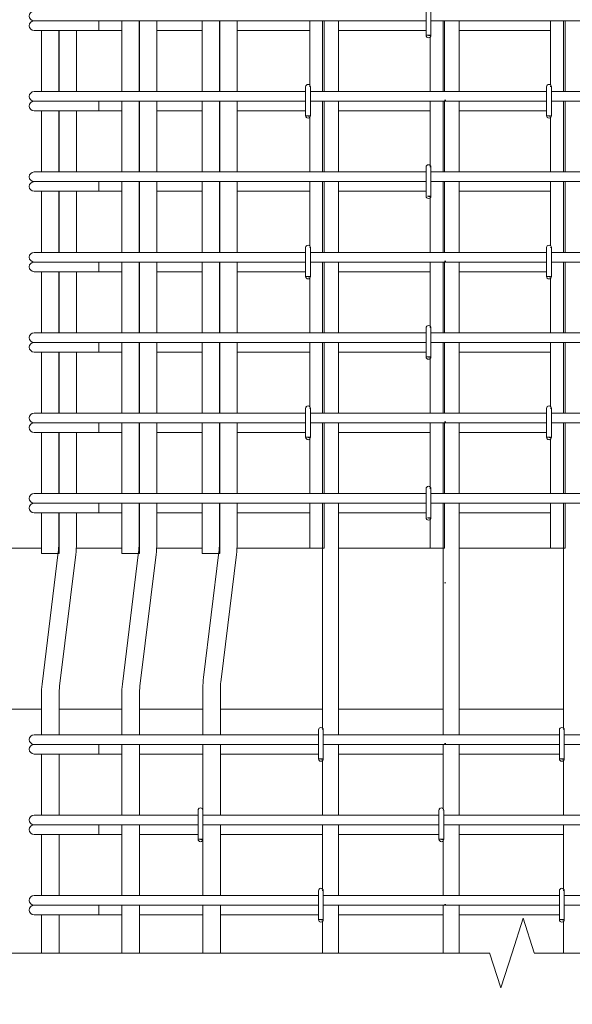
# Model space of a CAD drawing. Header units: millimetres. Extents: x 21019 to 31987, y -1217 to 10376.
# Tile 18 of 33: x 25803 to 26491, y 3533 to 4757. Entities that reach past the tile are written whole.
import ezdxf

# ---------------------------------------------------------------- set-up
doc = ezdxf.new("R2010")
doc.units = ezdxf.units.MM
doc.linetypes.add('ADSK_Линия разреза', pattern=[400, 0, -200, 0, -200])
doc.linetypes.add('ADSK_Пунктирная_п5', pattern=[100, 0, -100])
for name, color, linetype, lineweight in [('A-____-____-DIMS', 211, 'Continuous', 9), ('A-____-____-DIMS-25', 211, 'Continuous', 9), ('A-____-NOTE-TEXT', 131, 'Continuous', 20), ('A-DETL-GENF-OTLN', 92, 'Continuous', 20), ('A-FLOR-____-MCUT', 192, 'Continuous', 50), ('G-____-____-SYMB', 111, 'ADSK_Пунктирная_п5', 20), ('S-RBAR-____-OTLN', 171, 'Continuous', 100)]:
    doc.layers.add(name, color=color, linetype=linetype, lineweight=lineweight)
doc.styles.add('GOST Common_I_5', font='GOST_Common Italic.ttf', dxfattribs={"width": 0.8, "height": 62.5})
doc.dimstyles.new('ADSK_Для_арматуры_Основной_2_5_мм_шаг_кол-во_Стрелки_точный_1', dxfattribs={"dimscale": 304.8, "dimtxt": 0.206224, "dimasz": 0, "dimexe": 0.123031, "dimexo": 0.000403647, "dimgap": 0.032808, "dimtad": 1, "dimdec": 0, "dimlfac": 304.8, "dimdsep": 46, "dimtxsty": 'GOST Common_I_5', "dimblk2": 'NONE', "dimsah": 1, "dimcen": 0.09, "dimdle": 0.123031, "dimazin": 0, "dimtfac": 1, "dimtdec": 4, "dimtix": 1, "dimtmove": 0, "dimatfit": 3, "dimfxl": 1, "dimtvp": 1, "dimtfill": 1, "dimtolj": 1, "dimtzin": 0, "dimarcsym": 2})
doc.dimstyles.new('ADSK_Округление_5мм__Узкий__3', dxfattribs={"dimscale": 304.8, "dimtxt": 0.206224, "dimasz": 0.147638, "dimexe": 0.123031, "dimexo": 0.000269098, "dimgap": 0.032808, "dimtad": 1, "dimdec": 0, "dimlfac": 304.8, "dimrnd": 5, "dimdsep": 46, "dimtxsty": 'GOST Common_I_5', "dimblk1": 'OBLIQUE', "dimblk2": 'OBLIQUE', "dimsah": 1, "dimcen": 0.09, "dimdle": 0.123031, "dimazin": 0, "dimtfac": 1, "dimtdec": 4, "dimtix": 1, "dimtmove": 1, "dimatfit": 3, "dimfxl": 1, "dimtvp": 1, "dimtfill": 1, "dimtolj": 1, "dimtzin": 0, "dimlwd": 20, "dimlwe": 20, "dimarcsym": 2})
doc.dimstyles.new('ADSK_Округление_5мм__Узкий__4', dxfattribs={"dimscale": 304.8, "dimtxt": 0.206224, "dimasz": 0.147638, "dimexe": 0.123031, "dimexo": 0.000269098, "dimgap": 0.032808, "dimtad": 1, "dimdec": 0, "dimlfac": 304.8, "dimrnd": 5, "dimdsep": 46, "dimtxsty": 'GOST Common_I_5', "dimblk1": 'OBLIQUE', "dimblk2": 'OBLIQUE', "dimsah": 1, "dimcen": 0.09, "dimdle": 0.123031, "dimazin": 0, "dimtfac": 1, "dimtdec": 4, "dimtix": 1, "dimtmove": 0, "dimatfit": 3, "dimfxl": 1, "dimtvp": 1, "dimtfill": 1, "dimtolj": 1, "dimtzin": 0, "dimlwd": 20, "dimlwe": 20, "dimarcsym": 2})

# ---------------------------------------------------------------- blocks, each defined once
blk = doc.blocks.new('ADSK_Обрыв_Линия - ADSK_Обрыв_линия-1525508-КЖ1_ПЭ_ВЭ2_Армирование_Пилоны_Пм-2_6_1-1')
at = {"layer": 'A-DETL-GENF-OTLN'}
for p, q in [((-1000, 9518.8), (-402.5, 9518.8)), ((-346.8, 9518.8), (250, 9518.8))]:
    blk.add_line(p, q, dxfattribs=at)
blk = doc.blocks.new('DIMBLOCK35-КЖ1_ПЭ_ВЭ2_Армирование_Пилоны_Пм-2_6_1-1')
at = {"layer": 'A-____-____-DIMS-25', "lineweight": 40}
for points in [[(25525, 4750), (25515.1, 4675), (25534.8, 4675)], [(25525, 4150), (25534.8, 4225), (25515.1, 4225)]]:
    blk.add_hatch(color=256, dxfattribs=at).paths.add_polyline_path(points)
at = {"layer": 'A-____-____-DIMS-25'}
for p, q in [((25525, 4112.5), (25525, 4787.5)), ((25525, 4750), (25487.5, 4750)), ((25525, 4750), (25777.1, 4750)), ((25525, 4150), (25487.5, 4150)), ((25525, 4150), (25777.1, 4150))]:
    blk.add_line(p, q, dxfattribs=at)
at = {"layer": 'A-____-____-DIMS-25', "lineweight": 40}
for p, q in [((25525, 4750), (25515.1, 4675)), ((25534.8, 4675), (25525, 4750)), ((25515.1, 4675), (25534.8, 4675)), ((25534.8, 4225), (25515.1, 4225)), ((25515.1, 4225), (25525, 4150)), ((25525, 4150), (25534.8, 4225))]:
    blk.add_line(p, q, dxfattribs=at)
at = {"layer": 'A-____-____-DIMS-25', "color": 0, "insert": (25433.3, 4296.6), "char_height": 62.5, "width": 368.194, "attachment_point": 1, "rotation": 90, "line_spacing_factor": 1.022761, "style": 'GOST Common_I_5', "bg_fill": 3, "box_fill_scale": 1.25, "bg_fill_color": 256, "bg_fill_true_color": 13158600, "bg_fill_transparency": 0}
blk.add_mtext('100x6=600', dxfattribs=at)
blk = doc.blocks.new('_None')
blk = doc.blocks.new('DIMBLOCK36-КЖ1_ПЭ_ВЭ2_Армирование_Пилоны_Пм-2_6_1-1')
at = {"layer": 'A-____-____-DIMS-25', "lineweight": 20}
for p, q in [((25525, 4187.5), (25525, 4062.5)), ((25525, 4150), (25487.5, 4150)), ((25525, 4150), (25789.6, 4150)), ((25525, 4071.5), (25525, 4125)), ((25525, 4100), (25487.5, 4100)), ((25525, 4100), (25531.8, 4100)), ((25525, 3988.6), (25525, 4071.5))]:
    blk.add_line(p, q, dxfattribs=at)
at = {"layer": 'A-____-____-DIMS-25', "lineweight": 40}
for p, q in [((25525, 4150), (25502.5, 4172.5)), ((25525, 4150), (25547.5, 4127.5)), ((25525, 4100), (25502.5, 4122.5)), ((25525, 4100), (25547.5, 4077.5))]:
    blk.add_line(p, q, dxfattribs=at)
at = {"layer": 'A-____-____-DIMS-25', "color": 0, "lineweight": 20, "insert": (25433.3, 3988.6), "char_height": 62.5, "width": 84.378, "attachment_point": 1, "rotation": 90, "line_spacing_factor": 1.022761, "style": 'GOST Common_I_5', "bg_fill": 3, "box_fill_scale": 1.25, "bg_fill_color": 256, "bg_fill_true_color": 13158600, "bg_fill_transparency": 0}
blk.add_mtext('50', dxfattribs=at)
blk = doc.blocks.new('_Oblique')
at = {"color": 0, "linetype": 'ByBlock', "lineweight": -2}
blk.add_line((-0.5, -0.5), (0.5, 0.5), dxfattribs=at)
blk = doc.blocks.new('DIMBLOCK37-КЖ1_ПЭ_ВЭ2_Армирование_Пилоны_Пм-2_6_1-1')
at = {"layer": 'A-____-____-DIMS-25', "lineweight": 20}
for p, q in [((25525, 4937.5), (25525, 4712.5)), ((25525, 4900), (25487.5, 4900)), ((25525, 4900), (25789.6, 4900)), ((25525, 4750), (25487.5, 4750)), ((25525, 4750), (25789.6, 4750))]:
    blk.add_line(p, q, dxfattribs=at)
at = {"layer": 'A-____-____-DIMS-25', "lineweight": 40}
for p, q in [((25525, 4900), (25502.5, 4922.5)), ((25525, 4900), (25547.5, 4877.5)), ((25525, 4750), (25502.5, 4772.5)), ((25525, 4750), (25547.5, 4727.5))]:
    blk.add_line(p, q, dxfattribs=at)
at = {"layer": 'A-____-____-DIMS-25', "color": 0, "lineweight": 20, "insert": (25433.3, 4777.1), "char_height": 62.5, "width": 115.061, "attachment_point": 1, "rotation": 90, "line_spacing_factor": 1.022761, "style": 'GOST Common_I_5', "bg_fill": 3, "box_fill_scale": 1.25, "bg_fill_color": 256, "bg_fill_true_color": 13158600, "bg_fill_transparency": 0}
blk.add_mtext('150', dxfattribs=at)

msp = doc.modelspace()

# ---------------------------------------------------------------- hatches: boundary and pattern name
at = {"layer": 'S-RBAR-____-OTLN', "lineweight": 20}
for points in [[(26313.7133, 4737.3417), (26313.7133, 4738), (26308.7133, 4738), (26311.7133, 4737.605)], [(26163.7133, 4637.3417), (26163.7133, 4638), (26158.7133, 4638), (26161.7133, 4637.605)], [(26463.7133, 4637.3417), (26463.7133, 4638), (26458.7133, 4638), (26461.7133, 4637.605)], [(26313.7133, 4537.3417), (26313.7133, 4538), (26310.4071, 4537.777), (26311.7133, 4537.605)], [(26163.7133, 4437.3417), (26163.7133, 4438), (26158.7133, 4438), (26161.7133, 4437.605)], [(26463.7133, 4437.3417), (26463.7133, 4438), (26458.7133, 4438), (26461.7133, 4437.605)], [(26313.7133, 4337.3417), (26313.7133, 4338), (26308.7133, 4338), (26311.7133, 4337.605)], [(26163.7133, 4237.3417), (26163.7133, 4238), (26158.7133, 4238), (26161.7133, 4237.605)], [(26463.7133, 4237.3417), (26463.7133, 4238), (26458.7133, 4238), (26461.7133, 4237.605)], [(26313.7133, 4137.3417), (26313.7133, 4138), (26310.4071, 4137.777), (26311.7133, 4137.605)]]:
    msp.add_hatch(color=256, dxfattribs=at).paths.add_polyline_path(points)
at = {"layer": 'S-RBAR-____-OTLN', "lineweight": 9}
for points in [[(26179.7133, 3837.3417), (26179.7133, 3838), (26174.7133, 3838), (26177.7133, 3837.605)], [(26479.7133, 3837.3417), (26479.7133, 3838), (26474.7133, 3838), (26477.7133, 3837.605)], [(26030.0152, 3737.302), (26030.611, 3738), (26024.7133, 3738), (26027.7133, 3737.605)], [(26329.7133, 3737.3417), (26329.7133, 3738), (26324.7133, 3738), (26327.7133, 3737.605)], [(26179.7133, 3637.3417), (26179.7133, 3638), (26174.7133, 3638), (26177.7133, 3637.605)], [(26479.7133, 3637.3417), (26479.7133, 3638), (26474.7133, 3638), (26477.7133, 3637.605)]]:
    msp.add_hatch(color=8, dxfattribs=at).paths.add_polyline_path(points)
h = msp.add_hatch(color=8, dxfattribs=at)
edge = h.paths.add_edge_path()
edge.add_arc((26027.7133, 3738), 3, 339.0594289, 360)
edge.add_line((26030.7133, 3738), (26027.7133, 3738))
edge.add_line((26027.7133, 3738), (26030.5151, 3736.9278))

# ---------------------------------------------------------------- linework, layer by layer
at = {"layer": 'A-____-NOTE-TEXT'}
for p, q in [((26415.7133, 3596.5498), (26429.4633, 3639.8511)), ((26443.2133, 3596.5498), (26429.4633, 3639.8511)), ((26387.5589, 3596.5498), (26401.6361, 3553.2248)), ((26401.6361, 3553.2248), (26415.7133, 3596.5498))]:
    msp.add_line(p, q, dxfattribs=at)
at = {"layer": 'A-FLOR-____-MCUT', "color": 8, "lineweight": 9}
for p, q in [((25829.7133, 4100), (25358.6825, 4100)), ((25929.7133, 4100), (25873.1445, 4100)), ((26029.7133, 4100), (25973.1445, 4100)), ((26163.7133, 4100), (26073.1445, 4100)), ((26313.7133, 4100), (26199.7133, 4100)), ((26463.7133, 4100), (26349.7133, 4100)), ((25358.6825, 3900), (25829.7133, 3900)), ((25851.7133, 3900), (25929.7133, 3900)), ((25951.7133, 3900), (26030.7133, 3900)), ((26052.7133, 3900), (26179.7133, 3900)), ((26199.7133, 3900), (26329.7133, 3900)), ((26349.7133, 3900), (26479.7133, 3900))]:
    msp.add_line(p, q, dxfattribs=at)
at = {"layer": 'G-____-____-SYMB', "linetype": 'ADSK_Линия разреза'}
msp.add_line((26332.4707, 10260.1694), (26332.4707, 3237.8984), dxfattribs=at)
at = {"layer": 'S-RBAR-____-OTLN', "lineweight": 20}
for p, q in [((26308.7133, 4774), (26308.7133, 4738)), ((26314.7133, 4774), (26314.7133, 4738)), ((25820.6219, 4756), (25821.8485, 4756)), ((25822.172, 4756), (25823.0714, 4756)), ((25823.0678, 4756), (25826.104, 4756)), ((25826.0931, 4756), (25828.3556, 4756)), ((25828.3453, 4756), (25832.574, 4756)), ((25832.556, 4756), (25835.7985, 4756)), ((25835.7809, 4756), (25840.9457, 4756)), ((25840.9237, 4756), (25844.814, 4756)), ((25844.7909, 4756), (25850.6023, 4756)), ((25850.5809, 4756), (25854.7071, 4756)), ((25854.6829, 4756), (25856.6219, 4756)), ((26308.7133, 4756), (25856.6219, 4756)), ((25901.2947, 4756), (25901.2947, 4744)), ((25929.7133, 4756), (25929.7133, 4668)), ((25951.7133, 4756), (25951.7133, 4668)), ((26029.7133, 4756), (26029.7133, 4668)), ((26051.7133, 4756), (26051.7133, 4668)), ((26163.7133, 4676.0981), (26163.7133, 4756)), ((26181.7133, 4668), (26181.7133, 4756)), ((26608.7133, 4756), (26314.7133, 4756)), ((26331.7133, 4668), (26331.7133, 4756)), ((26463.7133, 4676.0981), (26463.7133, 4756)), ((26481.7133, 4668), (26481.7133, 4756)), ((25820.6219, 4744), (25882.0777, 4744)), ((25829.7133, 4744), (25829.7133, 4668)), ((25851.7133, 4744), (25851.7133, 4668)), ((25901.2947, 4744), (25882.0777, 4744)), ((25901.2947, 4744), (25929.7133, 4744)), ((25973.3213, 4744), (26029.7133, 4744)), ((26073.3213, 4744), (26163.7133, 4744)), ((26199.7133, 4744), (26308.7133, 4744)), ((26349.7133, 4744), (26463.7133, 4744)), ((26313.7133, 4738), (26308.7133, 4738)), ((26308.7133, 4738), (26311.7133, 4737.605)), ((26311.7133, 4737.605), (26313.7133, 4737.3417)), ((26313.7133, 4737.3417), (26313.7133, 4738)), ((26313.7133, 4737.3417), (26313.7133, 4738)), ((26313.7133, 4668), (26313.7133, 4735.9019)), ((25820.6219, 4668), (25831.166, 4668)), ((25831.166, 4668), (25856.6219, 4668)), ((26158.7133, 4668), (25856.6219, 4668)), ((26158.7133, 4674), (26158.7133, 4638)), ((26163.7133, 4674), (26163.7133, 4674.6583)), ((26164.7133, 4674), (26164.7133, 4638)), ((26458.7133, 4668), (26164.7133, 4668)), ((26458.7133, 4674), (26458.7133, 4638)), ((26463.7133, 4674), (26463.7133, 4674.6583)), ((26464.7133, 4674), (26464.7133, 4638)), ((26758.7133, 4668), (26464.7133, 4668)), ((25820.6219, 4656), (25821.8485, 4656)), ((25822.172, 4656), (25823.0714, 4656)), ((25823.0678, 4656), (25826.104, 4656)), ((25826.0931, 4656), (25828.3556, 4656)), ((25828.3453, 4656), (25832.574, 4656)), ((25832.556, 4656), (25835.7985, 4656)), ((25835.7809, 4656), (25840.9457, 4656)), ((25840.9237, 4656), (25844.814, 4656)), ((25844.7909, 4656), (25850.6023, 4656)), ((25850.5809, 4656), (25854.7071, 4656)), ((25854.6829, 4656), (25856.6219, 4656)), ((26158.7133, 4656), (25856.6219, 4656)), ((25901.2947, 4656), (25901.2947, 4644)), ((25929.7133, 4656), (25929.7133, 4568)), ((25951.7133, 4656), (25951.7133, 4568)), ((26029.7133, 4656), (26029.7133, 4568)), ((26051.7133, 4656), (26051.7133, 4568)), ((26458.7133, 4656), (26164.7133, 4656)), ((26181.7133, 4568), (26181.7133, 4656)), ((26313.7133, 4576.0981), (26313.7133, 4656)), ((26331.7133, 4568), (26331.7133, 4656)), ((26758.7133, 4656), (26464.7133, 4656)), ((26481.7133, 4568), (26481.7133, 4656)), ((25820.6219, 4644), (25882.0777, 4644)), ((25829.7133, 4644), (25829.7133, 4568)), ((25851.7133, 4644), (25851.7133, 4568)), ((25901.2947, 4644), (25882.0777, 4644)), ((25901.2947, 4644), (25929.7133, 4644)), ((25973.3213, 4644), (26029.7133, 4644)), ((26073.3213, 4644), (26158.7133, 4644)), ((26199.7133, 4644), (26313.7133, 4644)), ((26349.7133, 4644), (26458.7133, 4644)), ((26163.7133, 4638), (26158.7133, 4638)), ((26158.7133, 4638), (26161.7133, 4637.605)), ((26161.7133, 4637.605), (26163.7133, 4637.3417)), ((26163.7133, 4637.3417), (26163.7133, 4638)), ((26163.7133, 4637.3417), (26163.7133, 4638)), ((26163.7133, 4568), (26163.7133, 4635.9019)), ((26463.7133, 4638), (26458.7133, 4638)), ((26458.7133, 4638), (26461.7133, 4637.605)), ((26461.7133, 4637.605), (26463.7133, 4637.3417)), ((26463.7133, 4637.3417), (26463.7133, 4638)), ((26463.7133, 4637.3417), (26463.7133, 4638)), ((26463.7133, 4568), (26463.7133, 4635.9019)), ((26308.7133, 4574), (26308.7133, 4538)), ((26313.7133, 4574), (26313.7133, 4574.6583)), ((26314.7133, 4574), (26314.7133, 4538)), ((25820.6219, 4568), (25831.166, 4568)), ((25831.166, 4568), (25856.6219, 4568)), ((26308.7133, 4568), (25856.6219, 4568)), ((26608.7133, 4568), (26314.7133, 4568)), ((25820.6219, 4556), (25821.8485, 4556)), ((25820.6219, 4544), (25882.0777, 4544)), ((25822.172, 4556), (25823.0714, 4556)), ((25823.0678, 4556), (25826.104, 4556)), ((25826.0931, 4556), (25828.3556, 4556)), ((25828.3453, 4556), (25832.574, 4556)), ((25829.7133, 4544), (25829.7133, 4468)), ((25832.556, 4556), (25835.7985, 4556)), ((25835.7809, 4556), (25840.9457, 4556)), ((25840.9237, 4556), (25844.814, 4556)), ((25844.7909, 4556), (25850.6023, 4556)), ((25850.5809, 4556), (25854.7071, 4556)), ((25851.7133, 4544), (25851.7133, 4468)), ((25854.6829, 4556), (25856.6219, 4556)), ((26308.7133, 4556), (25856.6219, 4556)), ((25901.2947, 4544), (25882.0777, 4544)), ((25901.2947, 4556), (25901.2947, 4544)), ((25901.2947, 4544), (25929.7133, 4544)), ((25929.7133, 4556), (25929.7133, 4468)), ((25951.7133, 4556), (25951.7133, 4468)), ((25973.3213, 4544), (26029.7133, 4544)), ((26029.7133, 4556), (26029.7133, 4468)), ((26051.7133, 4556), (26051.7133, 4468)), ((26073.3213, 4544), (26163.7133, 4544)), ((26163.7133, 4476.0981), (26163.7133, 4556)), ((26181.7133, 4468), (26181.7133, 4556)), ((26199.7133, 4544), (26308.7133, 4544)), ((26608.7133, 4556), (26314.7133, 4556)), ((26331.7133, 4468), (26331.7133, 4556)), ((26349.7133, 4544), (26463.7133, 4544)), ((26463.7133, 4476.0981), (26463.7133, 4556)), ((26481.7133, 4468), (26481.7133, 4556)), ((26313.7133, 4538), (26310.4071, 4537.777)), ((26310.4071, 4537.777), (26311.7133, 4537.605)), ((26311.7133, 4537.605), (26313.7133, 4537.3417)), ((26313.7133, 4537.3417), (26313.7133, 4538)), ((26313.7133, 4537.3417), (26313.7133, 4538)), ((26313.7133, 4468), (26313.7133, 4535.9019)), ((26158.7133, 4474), (26158.7133, 4438)), ((26163.7133, 4474), (26163.7133, 4474.6583)), ((26164.7133, 4474), (26164.7133, 4438)), ((26458.7133, 4474), (26458.7133, 4438)), ((26463.7133, 4474), (26463.7133, 4474.6583)), ((26464.7133, 4474), (26464.7133, 4438)), ((25820.6219, 4468), (25831.166, 4468)), ((25831.166, 4468), (25856.6219, 4468)), ((26158.7133, 4468), (25856.6219, 4468)), ((26458.7133, 4468), (26164.7133, 4468)), ((26758.7133, 4468), (26464.7133, 4468)), ((25820.6219, 4456), (25821.8485, 4456)), ((25822.172, 4456), (25823.0714, 4456)), ((25823.0678, 4456), (25826.104, 4456)), ((25826.0931, 4456), (25828.3556, 4456)), ((25828.3453, 4456), (25832.574, 4456)), ((25832.556, 4456), (25835.7985, 4456)), ((25835.7809, 4456), (25840.9457, 4456)), ((25840.9237, 4456), (25844.814, 4456)), ((25844.7909, 4456), (25850.6023, 4456)), ((25850.5809, 4456), (25854.7071, 4456)), ((25854.6829, 4456), (25856.6219, 4456)), ((26158.7133, 4456), (25856.6219, 4456)), ((25901.2947, 4456), (25901.2947, 4444)), ((25929.7133, 4456), (25929.7133, 4368)), ((25951.7133, 4456), (25951.7133, 4368)), ((26029.7133, 4456), (26029.7133, 4368)), ((26051.7133, 4456), (26051.7133, 4368)), ((26458.7133, 4456), (26164.7133, 4456)), ((26181.7133, 4368), (26181.7133, 4456)), ((26313.7133, 4376.0981), (26313.7133, 4456)), ((26331.7133, 4368), (26331.7133, 4456)), ((26758.7133, 4456), (26464.7133, 4456)), ((26481.7133, 4368), (26481.7133, 4456)), ((25820.6219, 4444), (25882.0777, 4444)), ((25829.7133, 4444), (25829.7133, 4368)), ((25851.7133, 4444), (25851.7133, 4368)), ((25901.2947, 4444), (25882.0777, 4444)), ((25901.2947, 4444), (25929.7133, 4444)), ((25973.3213, 4444), (26029.7133, 4444)), ((26073.3213, 4444), (26158.7133, 4444)), ((26163.7133, 4438), (26158.7133, 4438)), ((26158.7133, 4438), (26161.7133, 4437.605)), ((26161.7133, 4437.605), (26163.7133, 4437.3417)), ((26163.7133, 4437.3417), (26163.7133, 4438)), ((26163.7133, 4437.3417), (26163.7133, 4438)), ((26163.7133, 4368), (26163.7133, 4435.9019)), ((26199.7133, 4444), (26313.7133, 4444)), ((26349.7133, 4444), (26458.7133, 4444)), ((26463.7133, 4438), (26458.7133, 4438)), ((26458.7133, 4438), (26461.7133, 4437.605)), ((26461.7133, 4437.605), (26463.7133, 4437.3417)), ((26463.7133, 4437.3417), (26463.7133, 4438)), ((26463.7133, 4437.3417), (26463.7133, 4438)), ((26463.7133, 4368), (26463.7133, 4435.9019)), ((26308.7133, 4374), (26308.7133, 4338)), ((26313.7133, 4374), (26313.7133, 4374.6583)), ((26314.7133, 4374), (26314.7133, 4338)), ((25820.6219, 4368), (25831.166, 4368)), ((25831.166, 4368), (25856.6219, 4368)), ((26308.7133, 4368), (25856.6219, 4368)), ((26608.7133, 4368), (26314.7133, 4368)), ((25820.6219, 4356), (25821.8485, 4356)), ((25822.172, 4356), (25823.0714, 4356)), ((25823.0678, 4356), (25826.104, 4356)), ((25826.0931, 4356), (25828.3556, 4356)), ((25828.3453, 4356), (25832.574, 4356)), ((25832.556, 4356), (25835.7985, 4356)), ((25835.7809, 4356), (25840.9457, 4356)), ((25840.9237, 4356), (25844.814, 4356)), ((25844.7909, 4356), (25850.6023, 4356)), ((25850.5809, 4356), (25854.7071, 4356)), ((25854.6829, 4356), (25856.6219, 4356)), ((26308.7133, 4356), (25856.6219, 4356)), ((25901.2947, 4356), (25901.2947, 4344)), ((25929.7133, 4356), (25929.7133, 4268)), ((25951.7133, 4356), (25951.7133, 4268)), ((26029.7133, 4356), (26029.7133, 4268)), ((26051.7133, 4356), (26051.7133, 4268)), ((26163.7133, 4276.0981), (26163.7133, 4356)), ((26181.7133, 4268), (26181.7133, 4356)), ((26608.7133, 4356), (26314.7133, 4356)), ((26331.7133, 4268), (26331.7133, 4356)), ((26463.7133, 4276.0981), (26463.7133, 4356)), ((26481.7133, 4268), (26481.7133, 4356)), ((25820.6219, 4344), (25882.0777, 4344)), ((25829.7133, 4344), (25829.7133, 4268)), ((25851.7133, 4344), (25851.7133, 4268)), ((25901.2947, 4344), (25882.0777, 4344)), ((25901.2947, 4344), (25929.7133, 4344)), ((25973.3213, 4344), (26029.7133, 4344)), ((26073.3213, 4344), (26163.7133, 4344)), ((26199.7133, 4344), (26308.7133, 4344)), ((26313.7133, 4338), (26308.7133, 4338)), ((26308.7133, 4338), (26311.7133, 4337.605)), ((26311.7133, 4337.605), (26313.7133, 4337.3417)), ((26313.7133, 4337.3417), (26313.7133, 4338)), ((26313.7133, 4337.3417), (26313.7133, 4338)), ((26313.7133, 4268), (26313.7133, 4335.9019)), ((26349.7133, 4344), (26463.7133, 4344)), ((26163.7133, 4274), (26163.7133, 4274.6583)), ((26463.7133, 4274), (26463.7133, 4274.6583)), ((25820.6219, 4268), (25831.166, 4268)), ((25831.166, 4268), (25856.6219, 4268)), ((26158.7133, 4268), (25856.6219, 4268)), ((26158.7133, 4274), (26158.7133, 4238)), ((26164.7133, 4274), (26164.7133, 4238)), ((26458.7133, 4268), (26164.7133, 4268)), ((26458.7133, 4274), (26458.7133, 4238)), ((26464.7133, 4274), (26464.7133, 4238)), ((26758.7133, 4268), (26464.7133, 4268)), ((25820.6219, 4256), (25821.8485, 4256)), ((25822.172, 4256), (25823.0714, 4256)), ((25823.0678, 4256), (25826.104, 4256)), ((25826.0931, 4256), (25828.3556, 4256)), ((25828.3453, 4256), (25832.574, 4256)), ((25832.556, 4256), (25835.7985, 4256)), ((25835.7809, 4256), (25840.9457, 4256)), ((25840.9237, 4256), (25844.814, 4256)), ((25844.7909, 4256), (25850.6023, 4256)), ((25850.5809, 4256), (25854.7071, 4256)), ((25854.6829, 4256), (25856.6219, 4256)), ((26158.7133, 4256), (25856.6219, 4256)), ((25901.2947, 4256), (25901.2947, 4244)), ((25929.7133, 4256), (25929.7133, 4168)), ((25951.7133, 4256), (25951.7133, 4168)), ((26029.7133, 4256), (26029.7133, 4168)), ((26051.7133, 4256), (26051.7133, 4168)), ((26458.7133, 4256), (26164.7133, 4256)), ((26181.7133, 4168), (26181.7133, 4256)), ((26313.7133, 4176.0981), (26313.7133, 4256)), ((26331.7133, 4168), (26331.7133, 4256)), ((26758.7133, 4256), (26464.7133, 4256)), ((26481.7133, 4168), (26481.7133, 4256)), ((25820.6219, 4244), (25882.0777, 4244)), ((25829.7133, 4244), (25829.7133, 4168)), ((25851.7133, 4244), (25851.7133, 4168)), ((25901.2947, 4244), (25882.0777, 4244)), ((25901.2947, 4244), (25929.7133, 4244)), ((25973.3213, 4244), (26029.7133, 4244)), ((26073.3213, 4244), (26158.7133, 4244)), ((26163.7133, 4238), (26158.7133, 4238)), ((26158.7133, 4238), (26161.7133, 4237.605)), ((26161.7133, 4237.605), (26163.7133, 4237.3417)), ((26163.7133, 4237.3417), (26163.7133, 4238)), ((26163.7133, 4237.3417), (26163.7133, 4238)), ((26199.7133, 4244), (26313.7133, 4244)), ((26349.7133, 4244), (26458.7133, 4244)), ((26463.7133, 4238), (26458.7133, 4238)), ((26458.7133, 4238), (26461.7133, 4237.605)), ((26461.7133, 4237.605), (26463.7133, 4237.3417)), ((26463.7133, 4237.3417), (26463.7133, 4238)), ((26463.7133, 4237.3417), (26463.7133, 4238)), ((26163.7133, 4168), (26163.7133, 4235.9019)), ((26463.7133, 4168), (26463.7133, 4235.9019)), ((25820.6219, 4168), (25831.166, 4168)), ((25831.166, 4168), (25856.6219, 4168)), ((26308.7133, 4168), (25856.6219, 4168)), ((26308.7133, 4174), (26308.7133, 4138)), ((26313.7133, 4174), (26313.7133, 4174.6583)), ((26314.7133, 4174), (26314.7133, 4138)), ((26608.7133, 4168), (26314.7133, 4168)), ((25820.6219, 4156), (25821.8485, 4156)), ((25822.172, 4156), (25823.0714, 4156)), ((25823.0678, 4156), (25826.104, 4156)), ((25826.0931, 4156), (25828.3556, 4156)), ((25828.3453, 4156), (25832.574, 4156)), ((25832.556, 4156), (25835.7985, 4156)), ((25835.7809, 4156), (25840.9457, 4156)), ((25840.9237, 4156), (25844.814, 4156)), ((25844.7909, 4156), (25850.6023, 4156)), ((25850.5809, 4156), (25854.7071, 4156)), ((25854.6829, 4156), (25856.6219, 4156)), ((26308.7133, 4156), (25856.6219, 4156)), ((25901.2947, 4156), (25901.2947, 4144)), ((25929.7133, 4156), (25929.7133, 4093.2667)), ((25951.7133, 4156), (25951.7133, 4093.2667)), ((26029.7133, 4156), (26029.7133, 4093.2667)), ((26051.7133, 4156), (26051.7133, 4093.2667)), ((26163.7133, 4100), (26163.7133, 4156)), ((26181.7133, 4100), (26181.7133, 4156)), ((26608.7133, 4156), (26314.7133, 4156)), ((26331.7133, 4100), (26331.7133, 4156)), ((26463.7133, 4100), (26463.7133, 4156)), ((26481.7133, 4100), (26481.7133, 4156)), ((25820.6219, 4144), (25882.0777, 4144)), ((25829.7133, 4144), (25829.7133, 4093.2667)), ((25851.7133, 4144), (25851.7133, 4093.2667)), ((25901.2947, 4144), (25882.0777, 4144)), ((25901.2947, 4144), (25929.7133, 4144)), ((25973.3213, 4144), (26029.7133, 4144)), ((26073.3213, 4144), (26163.7133, 4144)), ((26199.7133, 4144), (26308.7133, 4144)), ((26349.7133, 4144), (26463.7133, 4144)), ((26313.7133, 4138), (26310.4071, 4137.777)), ((26310.4071, 4137.777), (26311.7133, 4137.605)), ((26311.7133, 4137.605), (26313.7133, 4137.3417)), ((26313.7133, 4137.3417), (26313.7133, 4138)), ((26313.7133, 4137.3417), (26313.7133, 4138)), ((26313.7133, 4100), (26313.7133, 4135.9019)), ((25829.7133, 4093.2667), (25851.7133, 4093.2667)), ((25929.7133, 4093.2667), (25951.7133, 4093.2667)), ((26029.7133, 4093.2667), (26051.7133, 4093.2667)), ((26181.7133, 4100), (26163.7133, 4100)), ((26331.7133, 4100), (26313.7133, 4100)), ((26481.7133, 4100), (26463.7133, 4100))]:
    msp.add_line(p, q, dxfattribs=at)
at = {"layer": 'S-RBAR-____-OTLN', "color": 8, "lineweight": 9}
for p, q in [((25951.3213, 4756), (25951.3213, 4668)), ((25973.3213, 4756), (25973.3213, 4668)), ((26051.3213, 4756), (26051.3213, 4668)), ((26073.3213, 4756), (26073.3213, 4668)), ((26179.7133, 4668), (26179.7133, 4756)), ((26199.7133, 4668), (26199.7133, 4756)), ((26329.7133, 4668), (26329.7133, 4756)), ((26349.7133, 4668), (26349.7133, 4756)), ((26479.7133, 4668), (26479.7133, 4756)), ((25851.3213, 4744), (25851.3213, 4668)), ((25873.3213, 4744), (25873.3213, 4668)), ((25951.3213, 4656), (25951.3213, 4568)), ((25973.3213, 4656), (25973.3213, 4568)), ((26051.3213, 4656), (26051.3213, 4568)), ((26073.3213, 4656), (26073.3213, 4568)), ((26179.7133, 4568), (26179.7133, 4656)), ((26199.7133, 4568), (26199.7133, 4656)), ((26329.7133, 4568), (26329.7133, 4656)), ((26349.7133, 4568), (26349.7133, 4656)), ((26479.7133, 4568), (26479.7133, 4656)), ((25851.3213, 4644), (25851.3213, 4568)), ((25873.3213, 4644), (25873.3213, 4568)), ((25851.3213, 4544), (25851.3213, 4468)), ((25873.3213, 4544), (25873.3213, 4468)), ((25951.3213, 4556), (25951.3213, 4468)), ((25973.3213, 4556), (25973.3213, 4468)), ((26051.3213, 4556), (26051.3213, 4468)), ((26073.3213, 4556), (26073.3213, 4468)), ((26179.7133, 4468), (26179.7133, 4556)), ((26199.7133, 4468), (26199.7133, 4556)), ((26329.7133, 4468), (26329.7133, 4556)), ((26349.7133, 4468), (26349.7133, 4556)), ((26479.7133, 4468), (26479.7133, 4556)), ((25951.3213, 4456), (25951.3213, 4368)), ((25973.3213, 4456), (25973.3213, 4368)), ((26051.3213, 4456), (26051.3213, 4368)), ((26073.3213, 4456), (26073.3213, 4368)), ((26179.7133, 4368), (26179.7133, 4456)), ((26199.7133, 4368), (26199.7133, 4456)), ((26329.7133, 4368), (26329.7133, 4456)), ((26349.7133, 4368), (26349.7133, 4456)), ((26479.7133, 4368), (26479.7133, 4456)), ((25851.3213, 4444), (25851.3213, 4368)), ((25873.3213, 4444), (25873.3213, 4368)), ((25951.3213, 4356), (25951.3213, 4268)), ((25973.3213, 4356), (25973.3213, 4268)), ((26051.3213, 4356), (26051.3213, 4268)), ((26073.3213, 4356), (26073.3213, 4268)), ((26179.7133, 4268), (26179.7133, 4356)), ((26199.7133, 4268), (26199.7133, 4356)), ((26329.7133, 4268), (26329.7133, 4356)), ((26349.7133, 4268), (26349.7133, 4356)), ((26479.7133, 4268), (26479.7133, 4356)), ((25851.3213, 4344), (25851.3213, 4268)), ((25873.3213, 4344), (25873.3213, 4268)), ((25951.3213, 4256), (25951.3213, 4168)), ((25973.3213, 4256), (25973.3213, 4168)), ((26051.3213, 4256), (26051.3213, 4168)), ((26073.3213, 4256), (26073.3213, 4168)), ((26179.7133, 4168), (26179.7133, 4256)), ((26199.7133, 4168), (26199.7133, 4256)), ((26329.7133, 4168), (26329.7133, 4256)), ((26349.7133, 4168), (26349.7133, 4256)), ((26479.7133, 4168), (26479.7133, 4256)), ((25851.3213, 4244), (25851.3213, 4168)), ((25873.3213, 4244), (25873.3213, 4168)), ((25951.3213, 4156), (25951.3213, 4105.7859)), ((25973.3213, 4156), (25973.3213, 4105.7859)), ((26051.3213, 4156), (26051.3213, 4105.7859)), ((26073.3213, 4156), (26073.3213, 4105.7859)), ((26179.7133, 3876.0981), (26179.7133, 4156)), ((26199.7133, 3868), (26199.7133, 4156)), ((26329.7133, 3868), (26329.7133, 4156)), ((26349.7133, 3868), (26349.7133, 4156)), ((26479.7133, 3876.0981), (26479.7133, 4156)), ((25851.3213, 4144), (25851.3213, 4105.7859)), ((25873.3213, 4144), (25873.3213, 4105.7859)), ((25850.6654, 4095.0614), (25830.5332, 3931.098)), ((25872.5014, 4092.3803), (25852.3692, 3928.4169)), ((25950.6654, 4095.0614), (25930.5332, 3931.098)), ((25972.5014, 4092.3803), (25952.3692, 3928.4169)), ((26050.6654, 4095.0614), (26031.5332, 3939.2424)), ((26072.5014, 4092.3803), (26053.3692, 3936.5613)), ((26030.7133, 3925.8368), (26030.7133, 3868)), ((26052.7133, 3925.8368), (26052.7133, 3868)), ((25829.7133, 3917.6924), (25829.7133, 3868)), ((25851.7133, 3917.6924), (25851.7133, 3868)), ((25929.7133, 3917.6924), (25929.7133, 3868)), ((25951.7133, 3917.6924), (25951.7133, 3868)), ((26174.7133, 3874), (26174.7133, 3838)), ((26179.7133, 3874), (26179.7133, 3874.6583)), ((26180.7133, 3874), (26180.7133, 3838)), ((26474.7133, 3874), (26474.7133, 3838)), ((26479.7133, 3874), (26479.7133, 3874.6583)), ((26480.7133, 3874), (26480.7133, 3838)), ((25820.6219, 3868), (25831.166, 3868)), ((25831.166, 3868), (25856.6219, 3868)), ((26174.7133, 3868), (25856.6219, 3868)), ((26474.7133, 3868), (26180.7133, 3868)), ((26774.7133, 3868), (26480.7133, 3868)), ((25820.6219, 3856), (25821.8485, 3856)), ((25822.172, 3856), (25823.0714, 3856)), ((25823.0678, 3856), (25826.104, 3856)), ((25826.0931, 3856), (25828.3556, 3856)), ((25828.3453, 3856), (25832.574, 3856)), ((25832.556, 3856), (25835.7985, 3856)), ((25835.7809, 3856), (25840.9457, 3856)), ((25840.9237, 3856), (25844.814, 3856)), ((25844.7909, 3856), (25850.6023, 3856)), ((25850.5809, 3856), (25854.7071, 3856)), ((25854.6829, 3856), (25856.6219, 3856)), ((26174.7133, 3856), (25856.6219, 3856)), ((25901.2947, 3856), (25901.2947, 3844)), ((25929.7133, 3856), (25929.7133, 3768)), ((25951.7133, 3856), (25951.7133, 3768)), ((26030.7133, 3856), (26030.7133, 3774)), ((26052.7133, 3856), (26052.7133, 3768)), ((26474.7133, 3856), (26180.7133, 3856)), ((26199.7133, 3768), (26199.7133, 3856)), ((26329.7133, 3776.0981), (26329.7133, 3856)), ((26349.7133, 3768), (26349.7133, 3856)), ((26774.7133, 3856), (26480.7133, 3856)), ((25820.6219, 3844), (25882.0777, 3844)), ((25829.7133, 3844), (25829.7133, 3768)), ((25851.7133, 3844), (25851.7133, 3768)), ((25901.2947, 3844), (25882.0777, 3844)), ((25901.2947, 3844), (25929.7133, 3844)), ((25951.7133, 3844), (26030.7133, 3844)), ((26052.7133, 3844), (26174.7133, 3844)), ((26179.7133, 3838), (26174.7133, 3838)), ((26174.7133, 3838), (26177.7133, 3837.605)), ((26177.7133, 3837.605), (26179.7133, 3837.3417)), ((26179.7133, 3837.3417), (26179.7133, 3838)), ((26179.7133, 3837.3417), (26179.7133, 3838)), ((26179.7133, 3768), (26179.7133, 3835.9019)), ((26199.7133, 3844), (26329.7133, 3844)), ((26349.7133, 3844), (26474.7133, 3844)), ((26479.7133, 3838), (26474.7133, 3838)), ((26474.7133, 3838), (26477.7133, 3837.605)), ((26477.7133, 3837.605), (26479.7133, 3837.3417)), ((26479.7133, 3837.3417), (26479.7133, 3838)), ((26479.7133, 3837.3417), (26479.7133, 3838)), ((26479.7133, 3768), (26479.7133, 3835.9019)), ((26024.7133, 3774), (26024.7133, 3738)), ((26030.7133, 3774), (26030.7133, 3738)), ((26324.7133, 3774), (26324.7133, 3738)), ((26329.7133, 3774), (26329.7133, 3774.6583)), ((26330.7133, 3774), (26330.7133, 3738)), ((25820.6219, 3768), (25831.166, 3768)), ((25831.166, 3768), (25856.6219, 3768)), ((26024.7133, 3768), (25856.6219, 3768)), ((26324.7133, 3768), (26030.7133, 3768)), ((26624.7133, 3768), (26330.7133, 3768)), ((25820.6219, 3756), (25821.8485, 3756)), ((25822.172, 3756), (25823.0714, 3756)), ((25823.0678, 3756), (25826.104, 3756)), ((25826.0931, 3756), (25828.3556, 3756)), ((25828.3453, 3756), (25832.574, 3756)), ((25832.556, 3756), (25835.7985, 3756)), ((25835.7809, 3756), (25840.9457, 3756)), ((25840.9237, 3756), (25844.814, 3756)), ((25844.7909, 3756), (25850.6023, 3756)), ((25850.5809, 3756), (25854.7071, 3756)), ((25854.6829, 3756), (25856.6219, 3756)), ((26024.7133, 3756), (25856.6219, 3756)), ((25901.2947, 3756), (25901.2947, 3744)), ((25929.7133, 3756), (25929.7133, 3668)), ((25951.7133, 3756), (25951.7133, 3668)), ((26324.7133, 3756), (26030.7133, 3756)), ((26052.7133, 3756), (26052.7133, 3668)), ((26179.7133, 3676.0981), (26179.7133, 3756)), ((26199.7133, 3668), (26199.7133, 3756)), ((26624.7133, 3756), (26330.7133, 3756)), ((26349.7133, 3668), (26349.7133, 3756)), ((26479.7133, 3676.0981), (26479.7133, 3756)), ((25820.6219, 3744), (25882.0777, 3744)), ((25829.7133, 3744), (25829.7133, 3668)), ((25851.7133, 3744), (25851.7133, 3668)), ((25901.2947, 3744), (25882.0777, 3744)), ((25901.2947, 3744), (25929.7133, 3744)), ((25951.7133, 3744), (26024.7133, 3744)), ((26030.611, 3738), (26024.7133, 3738)), ((26024.7133, 3738), (26027.7133, 3737.605)), ((26030.7133, 3738), (26027.7133, 3738)), ((26027.7133, 3738), (26030.5151, 3736.9278)), ((26027.7133, 3737.605), (26030.0152, 3737.302)), ((26030.0152, 3737.302), (26030.611, 3738)), ((26030.7133, 3738), (26030.7133, 3668)), ((26052.7133, 3744), (26179.7133, 3744)), ((26199.7133, 3744), (26324.7133, 3744)), ((26329.7133, 3738), (26324.7133, 3738)), ((26324.7133, 3738), (26327.7133, 3737.605)), ((26327.7133, 3737.605), (26329.7133, 3737.3417)), ((26329.7133, 3737.3417), (26329.7133, 3738)), ((26329.7133, 3737.3417), (26329.7133, 3738)), ((26329.7133, 3668), (26329.7133, 3735.9019)), ((26349.7133, 3744), (26479.7133, 3744)), ((26179.7133, 3674), (26179.7133, 3674.6583)), ((26479.7133, 3674), (26479.7133, 3674.6583)), ((25820.6219, 3668), (25831.166, 3668)), ((25831.166, 3668), (25856.6219, 3668)), ((26174.7133, 3668), (25856.6219, 3668)), ((26174.7133, 3674), (26174.7133, 3638)), ((26180.7133, 3674), (26180.7133, 3638)), ((26474.7133, 3668), (26180.7133, 3668)), ((26474.7133, 3674), (26474.7133, 3638)), ((26480.7133, 3674), (26480.7133, 3638)), ((26774.7133, 3668), (26480.7133, 3668)), ((25820.6219, 3656), (25821.8485, 3656)), ((25822.172, 3656), (25823.0714, 3656)), ((25823.0678, 3656), (25826.104, 3656)), ((25826.0931, 3656), (25828.3556, 3656)), ((25828.3453, 3656), (25832.574, 3656)), ((25832.556, 3656), (25835.7985, 3656)), ((25835.7809, 3656), (25840.9457, 3656)), ((25840.9237, 3656), (25844.814, 3656)), ((25844.7909, 3656), (25850.6023, 3656)), ((25850.5809, 3656), (25854.7071, 3656)), ((25854.6829, 3656), (25856.6219, 3656)), ((26174.7133, 3656), (25856.6219, 3656)), ((25901.2947, 3656), (25901.2947, 3644)), ((25929.7133, 3656), (25929.7133, 3596.5498)), ((25951.7133, 3656), (25951.7133, 3596.5498)), ((26030.7133, 3656), (26030.7133, 3596.5498)), ((26052.7133, 3656), (26052.7133, 3596.5498)), ((26474.7133, 3656), (26180.7133, 3656)), ((26199.7133, 3596.5498), (26199.7133, 3656)), ((26329.7133, 3596.5498), (26329.7133, 3656)), ((26349.7133, 3596.5498), (26349.7133, 3656)), ((26774.7133, 3656), (26480.7133, 3656)), ((25820.6219, 3644), (25882.0777, 3644)), ((25829.7133, 3644), (25829.7133, 3596.5498)), ((25851.7133, 3644), (25851.7133, 3596.5498)), ((25901.2947, 3644), (25882.0777, 3644)), ((25901.2947, 3644), (25929.7133, 3644)), ((25951.7133, 3644), (26030.7133, 3644)), ((26052.7133, 3644), (26174.7133, 3644)), ((26179.7133, 3638), (26174.7133, 3638)), ((26174.7133, 3638), (26177.7133, 3637.605)), ((26177.7133, 3637.605), (26179.7133, 3637.3417)), ((26179.7133, 3637.3417), (26179.7133, 3638)), ((26179.7133, 3637.3417), (26179.7133, 3638)), ((26199.7133, 3644), (26329.7133, 3644)), ((26349.7133, 3644), (26474.7133, 3644)), ((26479.7133, 3638), (26474.7133, 3638)), ((26474.7133, 3638), (26477.7133, 3637.605)), ((26477.7133, 3637.605), (26479.7133, 3637.3417)), ((26479.7133, 3637.3417), (26479.7133, 3638)), ((26479.7133, 3637.3417), (26479.7133, 3638)), ((26179.7133, 3596.5498), (26179.7133, 3635.9019)), ((26479.7133, 3596.5498), (26479.7133, 3635.9019))]:
    msp.add_line(p, q, dxfattribs=at)
at = {"layer": 'S-RBAR-____-OTLN', "lineweight": 20}
for centre, radius, start, end in [((25820.6219, 4762), 6, 90, 270), ((25820.6219, 4750), 6, 90, 270), ((25820.6219, 4750), 6, 90, 105), ((26311.7133, 4738), 3, 180, 0), ((26311.7133, 4738), 3, 210, 240), ((26311.7133, 4738), 3, 300, 312.0710678), ((25820.6219, 4662), 6, 90, 270), ((26161.7133, 4674), 3, 0, 180), ((26161.7133, 4674), 3, 120, 150), ((26161.7133, 4674), 3, 47.9289322, 60), ((26461.7133, 4674), 3, 0, 180), ((26461.7133, 4674), 3, 120, 150), ((26461.7133, 4674), 3, 47.9289322, 60), ((25820.6219, 4650), 6, 90, 270), ((25820.6219, 4650), 6, 90, 105), ((26161.7133, 4638), 3, 180, 0), ((26161.7133, 4638), 3, 210, 240), ((26161.7133, 4638), 3, 300, 312.0710678), ((26461.7133, 4638), 3, 180, 0), ((26461.7133, 4638), 3, 210, 240), ((26461.7133, 4638), 3, 300, 312.0710678), ((26311.7133, 4574), 3, 0, 180), ((26311.7133, 4574), 3, 120, 150), ((26311.7133, 4574), 3, 47.9289322, 60), ((25820.6219, 4562), 6, 90, 270), ((25820.6219, 4550), 6, 90, 270), ((25820.6219, 4550), 6, 90, 105), ((26311.7133, 4538), 3, 180, 0), ((26311.7133, 4538), 3, 210, 240), ((26311.7133, 4538), 3, 300, 312.0710678), ((26161.7133, 4474), 3, 0, 180), ((26161.7133, 4474), 3, 120, 150), ((26161.7133, 4474), 3, 47.9289322, 60), ((26461.7133, 4474), 3, 0, 180), ((26461.7133, 4474), 3, 120, 150), ((26461.7133, 4474), 3, 47.9289322, 60), ((25820.6219, 4462), 6, 90, 270), ((25820.6219, 4450), 6, 90, 270), ((25820.6219, 4450), 6, 90, 105), ((26161.7133, 4438), 3, 180, 0), ((26161.7133, 4438), 3, 210, 240), ((26161.7133, 4438), 3, 300, 312.0710678), ((26461.7133, 4438), 3, 180, 0), ((26461.7133, 4438), 3, 210, 240), ((26461.7133, 4438), 3, 300, 312.0710678), ((26311.7133, 4374), 3, 0, 180), ((26311.7133, 4374), 3, 120, 150), ((26311.7133, 4374), 3, 47.9289322, 60), ((25820.6219, 4362), 6, 90, 270), ((25820.6219, 4350), 6, 90, 270), ((25820.6219, 4350), 6, 90, 105), ((26311.7133, 4338), 3, 180, 0), ((26311.7133, 4338), 3, 210, 240), ((26311.7133, 4338), 3, 300, 312.0710678), ((26161.7133, 4274), 3, 0, 180), ((26161.7133, 4274), 3, 120, 150), ((26161.7133, 4274), 3, 47.9289322, 60), ((26461.7133, 4274), 3, 0, 180), ((26461.7133, 4274), 3, 120, 150), ((26461.7133, 4274), 3, 47.9289322, 60), ((25820.6219, 4262), 6, 90, 270), ((25820.6219, 4250), 6, 90, 270), ((25820.6219, 4250), 6, 90, 105), ((26161.7133, 4238), 3, 180, 0), ((26461.7133, 4238), 3, 180, 0), ((26161.7133, 4238), 3, 210, 240), ((26161.7133, 4238), 3, 300, 312.0710678), ((26461.7133, 4238), 3, 210, 240), ((26461.7133, 4238), 3, 300, 312.0710678), ((26311.7133, 4174), 3, 0, 180), ((26311.7133, 4174), 3, 120, 150), ((26311.7133, 4174), 3, 47.9289322, 60), ((25820.6219, 4162), 6, 90, 270), ((25820.6219, 4150), 6, 90, 270), ((25820.6219, 4150), 6, 90, 105), ((26311.7133, 4138), 3, 180, 0), ((26311.7133, 4138), 3, 210, 240), ((26311.7133, 4138), 3, 300, 312.0710678)]:
    msp.add_arc(centre, radius, start, end, dxfattribs=at)
at = {"layer": 'S-RBAR-____-OTLN', "color": 8, "lineweight": 9}
for centre, radius, start, end in [((25763.3213, 4105.7859), 88, 353, 360), ((25763.3213, 4105.7859), 110, 353, 0), ((25863.3213, 4105.7859), 88, 353, 0), ((25863.3213, 4105.7859), 110, 353, 0), ((25963.3213, 4105.7859), 88, 353, 360), ((25963.3213, 4105.7859), 110, 353, 0), ((26140.7133, 3925.8368), 110, 173, 180), ((26140.7133, 3925.8368), 88, 173, 180), ((25939.7133, 3917.6924), 110, 173, 180), ((25939.7133, 3917.6924), 88, 173, 180), ((26039.7133, 3917.6924), 110, 173, 180), ((26039.7133, 3917.6924), 88, 173, 180), ((26177.7133, 3874), 3, 0, 180), ((26177.7133, 3874), 3, 120, 150), ((26177.7133, 3874), 3, 47.9289322, 60), ((26477.7133, 3874), 3, 0, 180), ((26477.7133, 3874), 3, 120, 150), ((26477.7133, 3874), 3, 47.9289322, 60), ((25820.6219, 3862), 6, 90, 270), ((25820.6219, 3850), 6, 90, 270), ((25820.6219, 3850), 6, 90, 105), ((26177.7133, 3838), 3, 180, 0), ((26177.7133, 3838), 3, 210, 240), ((26177.7133, 3838), 3, 300, 312.0710678), ((26477.7133, 3838), 3, 180, 0), ((26477.7133, 3838), 3, 210, 240), ((26477.7133, 3838), 3, 300, 312.0710678), ((26027.7133, 3774), 3, 0, 180), ((26027.7133, 3774), 3, 120, 150), ((26027.7133, 3774), 3, 30, 60), ((26027.7133, 3774), 3, 0, 15), ((26327.7133, 3774), 3, 0, 180), ((26327.7133, 3774), 3, 120, 150), ((26327.7133, 3774), 3, 47.9289322, 60), ((25820.6219, 3762), 6, 90, 270), ((25820.6219, 3750), 6, 90, 270), ((25820.6219, 3750), 6, 90, 105), ((26027.7133, 3738), 3, 180, 0), ((26027.7133, 3738), 3, 210, 240), ((26027.7133, 3738), 3, 300, 330), ((26027.7133, 3738), 3, 339.0594289, 0), ((26027.7133, 3738), 3, 345, 0), ((26327.7133, 3738), 3, 180, 0), ((26327.7133, 3738), 3, 210, 240), ((26327.7133, 3738), 3, 300, 312.0710678), ((26177.7133, 3674), 3, 0, 180), ((26177.7133, 3674), 3, 120, 150), ((26177.7133, 3674), 3, 47.9289322, 60), ((26477.7133, 3674), 3, 0, 180), ((26477.7133, 3674), 3, 120, 150), ((26477.7133, 3674), 3, 47.9289322, 60), ((25820.6219, 3662), 6, 90, 270), ((25820.6219, 3650), 6, 90, 270), ((25820.6219, 3650), 6, 90, 105), ((26177.7133, 3638), 3, 180, 0), ((26477.7133, 3638), 3, 180, 0), ((26177.7133, 3638), 3, 210, 240), ((26177.7133, 3638), 3, 300, 312.0710678), ((26477.7133, 3638), 3, 210, 240), ((26477.7133, 3638), 3, 300, 312.0710678)]:
    msp.add_arc(centre, radius, start, end, dxfattribs=at)

# ---------------------------------------------------------------- block references
at = {"layer": 'A-DETL-GENF-OTLN', "rotation": 180}
msp.add_blockref('ADSK_Обрыв_Линия - ADSK_Обрыв_линия-1525508-КЖ1_ПЭ_ВЭ2_Армирование_Пилоны_Пм-2_6_1-1', (26040.7136, 13115.3218), dxfattribs=at)

# ---------------------------------------------------------------- next in the draw order: dimensions: what is measured, and where the dimension line sits
at = {"layer": 'A-____-____-DIMS'}
dim = msp.add_linear_dim(base=(25524.9623, 4750), p1=(25814.6219, 4150), p2=(25814.6219, 4750), angle=90, text='100x6=600', dimstyle='ADSK_Для_арматуры_Основной_2_5_мм_шаг_кол-во_Стрелки_точный_1', override={"dimpost": '<>', "dimblk1": 'None', "dimblk2": 'None', "dimsah": 1, "dimfxl": 600}, dxfattribs=at)
dim.commit()
dim.dimension.update_dxf_attribs({"geometry": 'DIMBLOCK35-КЖ1_ПЭ_ВЭ2_Армирование_Пилоны_Пм-2_6_1-1', "text_midpoint": (25483.7123, 4450)})

# ---------------------------------------------------------------- next in the draw order: dimensions: what is measured, and where the dimension line sits
at = {"layer": 'A-____-____-DIMS', "lineweight": 20}
dim = msp.add_linear_dim(base=(25524.9623, 4750), p1=(25814.6219, 4900), p2=(25814.6219, 4750), angle=90, dimstyle='ADSK_Округление_5мм__Узкий__4', override={"dimpost": '<>', "dimfxl": 150}, dxfattribs=at)
dim.commit()
dim.dimension.update_dxf_attribs({"geometry": 'DIMBLOCK37-КЖ1_ПЭ_ВЭ2_Армирование_Пилоны_Пм-2_6_1-1', "text_midpoint": (25483.3099, 4825)})
dim = msp.add_linear_dim(base=(25524.9623, 4100), p1=(25814.6219, 4150), p2=(25556.7821, 4100), angle=90, dimstyle='ADSK_Округление_5мм__Узкий__3', override={"dimpost": '<>', "dimfxl": 262.642981}, dxfattribs=at)
dim.commit()
dim.dimension.update_dxf_attribs({"geometry": 'DIMBLOCK36-КЖ1_ПЭ_ВЭ2_Армирование_Пилоны_Пм-2_6_1-1', "text_midpoint": (25474.9522, 4030.8341), "dimtype": 160, "text_rotation": 90})

doc.saveas('drawing.dxf')
